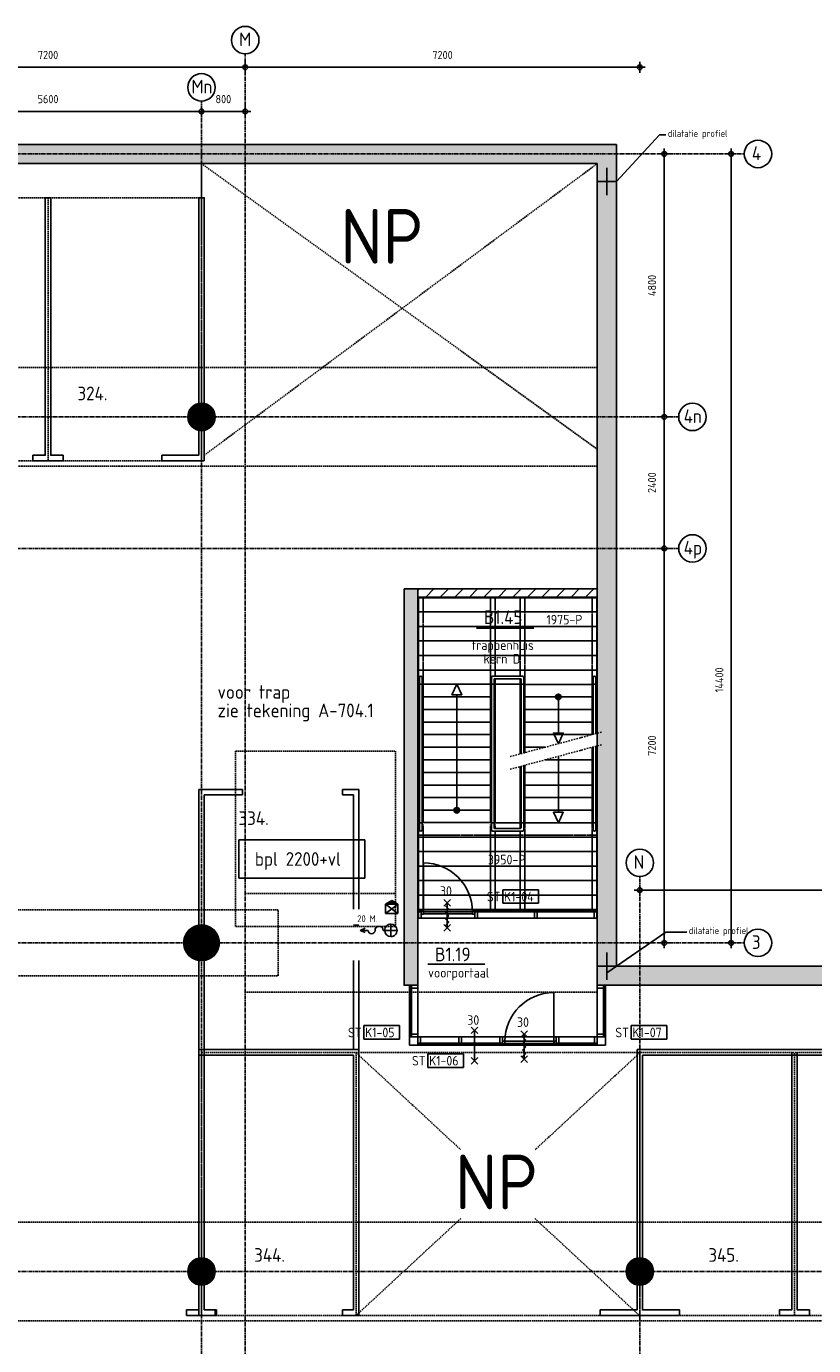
# Model space of a CAD drawing. Extents: x 3380 to 143674, y 4709 to 79406.
# Tile 20 of 24: x 99807 to 114175, y 55164 to 79245. Entities that reach past the tile are written whole.
import ezdxf
from ezdxf.enums import TextEntityAlignment as Align

# ---------------------------------------------------------------- set-up
doc = ezdxf.new("R2010")
doc.units = 0
doc.header["$LTSCALE"] = 100
for name, pattern in [('CENTER2', [1.125, 0.75, -0.125, 0.125, -0.125]), ('DASHDOT2', [0.5, 0.25, -0.125, 0, -0.125]), ('HIDDEN', [0.375, 0.25, -0.125]), ('HIDDEN2', [0.1875, 0.125, -0.0625])]:
    doc.linetypes.add(name, pattern=pattern)
doc.layers.get('0').update_dxf_attribs({"linetype": 'CONTINUOUS'})
doc.layers.get('DEFPOINTS').update_dxf_attribs({"linetype": 'CONTINUOUS'})
for name, color, linetype in [('BOUWKUNDIG', 11, 'CONTINUOUS'), ('PARKEREN', 8, 'HIDDEN'), ('STRAMIEN', 7, 'CENTER2'), ('TEKST', 11, 'CONTINUOUS')]:
    doc.layers.add(name, color=color, linetype=linetype)
doc.styles.add('BURO', font='ISO.SHX')
doc.styles.add('PIETERS', font='ISO.SHX')
doc.styles.get("Standard").update_dxf_attribs({"font": 'ISO.SHX'})
doc.styles.add('STYLE1', font='ISO.SHX')
doc.dimstyles.new('1-50', dxfattribs={"dimscale": 50, "dimtxt": 3, "dimasz": 1, "dimexe": 0, "dimexo": 0, "dimgap": 1, "dimtad": 1, "dimdec": 0, "dimtxsty": 'STANDARD', "dimblk1": 'B-TOD', "dimblk2": 'B-TOD', "dimsah": 1, "dimcen": 0, "dimse1": 1, "dimse2": 1, "dimclrd": 256, "dimclre": 256, "dimclrt": 256, "dimazin": 3, "dimtfac": 1, "dimtdec": 0, "dimtmove": 0, "dimatfit": 3, "dimtolj": 1})

# ---------------------------------------------------------------- blocks, each defined once
blk = doc.blocks.new('B-TOD')
for p, q in [((-2, 0), (2, 0)), ((0, -2), (0, 2))]:
    blk.add_line(p, q)
blk.add_circle((0, 0), 0.86)
blk = doc.blocks.new('*D69')
at = {"linetype": 'BYBLOCK'}
blk.add_line((66348, -102109), (73448, -102109), dxfattribs=at)
at = {"layer": 'DEFPOINTS', "color": 0, "linetype": 'BYBLOCK'}
for p in [(66298, -101861), (73498, -101861), (73498, -102109)]:
    blk.add_point(p, dxfattribs=at)
at = {"linetype": 'BYBLOCK', "xscale": 50, "yscale": 50, "zscale": 50, "rotation": 180}
blk.add_blockref('B-TOD', (66298, -102109), dxfattribs=at)
at = {"linetype": 'BYBLOCK', "xscale": 50, "yscale": 50, "zscale": 50}
blk.add_blockref('B-TOD', (73498, -102109), dxfattribs=at)
at = {"linetype": 'BYBLOCK'}
blk.add_text('7200', height=150, dxfattribs=at).set_placement((69898, -101959), align=Align.CENTER)
blk = doc.blocks.new('*D70')
at = {"linetype": 'BYBLOCK'}
blk.add_line((59148, -102109), (66248, -102109), dxfattribs=at)
at = {"layer": 'DEFPOINTS', "color": 0, "linetype": 'BYBLOCK'}
for p in [(59098, -101861), (66298, -101861), (66298, -102109)]:
    blk.add_point(p, dxfattribs=at)
at = {"linetype": 'BYBLOCK', "xscale": 50, "yscale": 50, "zscale": 50, "rotation": 180}
blk.add_blockref('B-TOD', (59098, -102109), dxfattribs=at)
at = {"linetype": 'BYBLOCK', "xscale": 50, "yscale": 50, "zscale": 50}
blk.add_blockref('B-TOD', (66298, -102109), dxfattribs=at)
at = {"linetype": 'BYBLOCK'}
blk.add_text('7200', height=150, dxfattribs=at).set_placement((62698, -101959), align=Align.CENTER)
blk = doc.blocks.new('*D71')
at = {"linetype": 'BYBLOCK'}
blk.add_line((59948, -102915), (65448, -102915), dxfattribs=at)
at = {"layer": 'DEFPOINTS', "color": 0, "linetype": 'BYBLOCK'}
for p in [(65498, -102636), (65498, -102915), (59898, -103308)]:
    blk.add_point(p, dxfattribs=at)
at = {"linetype": 'BYBLOCK', "xscale": 50, "yscale": 50, "zscale": 50, "rotation": 180}
blk.add_blockref('B-TOD', (59898, -102915), dxfattribs=at)
at = {"linetype": 'BYBLOCK', "xscale": 50, "yscale": 50, "zscale": 50}
blk.add_blockref('B-TOD', (65498, -102915), dxfattribs=at)
at = {"linetype": 'BYBLOCK'}
blk.add_text('5600', height=150, dxfattribs=at).set_placement((62698, -102765), align=Align.CENTER)
blk = doc.blocks.new('*D73')
at = {"linetype": 'BYBLOCK'}
blk.add_line((65548, -102915), (66248, -102915), dxfattribs=at)
at = {"layer": 'DEFPOINTS', "color": 0, "linetype": 'BYBLOCK'}
for p in [(65498, -102636), (66298, -102915), (66298, -103308)]:
    blk.add_point(p, dxfattribs=at)
at = {"linetype": 'BYBLOCK', "xscale": 50, "yscale": 50, "zscale": 50, "rotation": 180}
blk.add_blockref('B-TOD', (65498, -102915), dxfattribs=at)
at = {"linetype": 'BYBLOCK', "xscale": 50, "yscale": 50, "zscale": 50}
blk.add_blockref('B-TOD', (66298, -102915), dxfattribs=at)
at = {"linetype": 'BYBLOCK'}
blk.add_text('800', height=150, dxfattribs=at).set_placement((65898, -102765), align=Align.CENTER)
blk = doc.blocks.new('*D74')
at = {"linetype": 'BYBLOCK'}
blk.add_line((73548, -102109), (80648, -102109), dxfattribs=at)
at = {"layer": 'DEFPOINTS', "color": 0, "linetype": 'BYBLOCK'}
for p in [(73498, -101861), (80698, -101861), (80698, -102109)]:
    blk.add_point(p, dxfattribs=at)
at = {"linetype": 'BYBLOCK', "xscale": 50, "yscale": 50, "zscale": 50, "rotation": 180}
blk.add_blockref('B-TOD', (73498, -102109), dxfattribs=at)
at = {"linetype": 'BYBLOCK', "xscale": 50, "yscale": 50, "zscale": 50}
blk.add_blockref('B-TOD', (80698, -102109), dxfattribs=at)
at = {"linetype": 'BYBLOCK'}
blk.add_text('7200', height=150, dxfattribs=at).set_placement((77098, -101959), align=Align.CENTER)
blk = doc.blocks.new('*D89')
at = {"linetype": 'BYBLOCK'}
blk.add_line((104210, -118041), (104210, -110941), dxfattribs=at)
at = {"layer": 'DEFPOINTS', "color": 0, "linetype": 'BYBLOCK'}
for p in [(104210, -110891), (104780, -110891), (104780, -118091)]:
    blk.add_point(p, dxfattribs=at)
at = {"linetype": 'BYBLOCK', "xscale": 50, "yscale": 50, "zscale": 50}
for p, rotation in [((104210, -110891), 90), ((104210, -118091), 270)]:
    blk.add_blockref('B-TOD', p, dxfattribs=dict(at, rotation=rotation))
at = {"linetype": 'BYBLOCK'}
blk.add_text('7200', height=150, rotation=90, dxfattribs=at).set_placement((104060, -114491), align=Align.CENTER)
blk = doc.blocks.new('*D94')
at = {"linetype": 'BYBLOCK'}
blk.add_line((104210, -108441), (104210, -103741), dxfattribs=at)
at = {"layer": 'DEFPOINTS', "color": 0, "linetype": 'BYBLOCK'}
for p in [(104210, -103691), (105144, -103691), (105119, -108491)]:
    blk.add_point(p, dxfattribs=at)
at = {"linetype": 'BYBLOCK', "xscale": 50, "yscale": 50, "zscale": 50}
for p, rotation in [((104210, -103691), 90), ((104210, -108491), 270)]:
    blk.add_blockref('B-TOD', p, dxfattribs=dict(at, rotation=rotation))
at = {"linetype": 'BYBLOCK'}
blk.add_text('4800', height=150, rotation=90, dxfattribs=at).set_placement((104060, -106091), align=Align.CENTER)
blk = doc.blocks.new('*D95')
at = {"linetype": 'BYBLOCK'}
blk.add_line((104210, -110841), (104210, -108541), dxfattribs=at)
at = {"layer": 'DEFPOINTS', "color": 0, "linetype": 'BYBLOCK'}
for p in [(104210, -108491), (105119, -108491), (105119, -110891)]:
    blk.add_point(p, dxfattribs=at)
at = {"linetype": 'BYBLOCK', "xscale": 50, "yscale": 50, "zscale": 50}
for p, rotation in [((104210, -108491), 90), ((104210, -110891), 270)]:
    blk.add_blockref('B-TOD', p, dxfattribs=dict(at, rotation=rotation))
at = {"linetype": 'BYBLOCK'}
blk.add_text('2400', height=150, rotation=90, dxfattribs=at).set_placement((104060, -109691), align=Align.CENTER)
blk = doc.blocks.new('*D83')
at = {"linetype": 'BYBLOCK'}
blk.add_line((132948, -118041), (132948, -103741), dxfattribs=at)
at = {"layer": 'DEFPOINTS', "color": 0, "linetype": 'BYBLOCK'}
for p in [(132582, -103691), (132948, -103691), (132582, -118091)]:
    blk.add_point(p, dxfattribs=at)
at = {"linetype": 'BYBLOCK', "xscale": 50, "yscale": 50, "zscale": 50}
for p, rotation in [((132948, -103691), 90), ((132948, -118091), 270)]:
    blk.add_blockref('B-TOD', p, dxfattribs=dict(at, rotation=rotation))
at = {"linetype": 'BYBLOCK'}
blk.add_text('14400', height=150, rotation=90, dxfattribs=at).set_placement((132810, -113291), align=Align.CENTER)

msp = doc.modelspace()

# ---------------------------------------------------------------- hatches: boundary and pattern name
at = {"layer": 'BOUWKUNDIG', "linetype": 'CONTINUOUS'}
h = msp.add_hatch(dxfattribs=at)
h.set_pattern_fill('NAALDHOUT', color=256, scale=50, style=0)
h.set_pattern_definition([(45, (37504.02, 180606.86), (-132.58252, 132.58252), [])])
h.paths.add_polyline_path([(110227, 68976), (106952, 68976), (106952, 68826), (110227, 68826)])

# ---------------------------------------------------------------- linework, layer by layer
for p, q in [((110577, 77091), (24572, 77091)), ((110577, 62091), (110577, 77091)), ((24922, 76741), (110227, 76741)), ((110227, 76741), (110227, 61741)), ((106363.9, 63218.8), (106474.2, 63290.2)), ((106363.9, 63218.8), (106584.3, 63050)), ((106584.3, 63218.8), (106363.9, 63218.8)), ((106363.9, 63218.8), (106364.2, 63050)), ((106364.2, 63050), (106584.3, 63218.7)), ((106584.5, 63218.8), (106474.2, 63290.2)), ((106584.3, 63050), (106584.3, 63218.8)), ((106364.2, 63050), (106584.3, 63050)), ((139667, 62091), (110577, 62091)), ((110227, 61616), (110227, 61741)), ((110227, 61741), (110702, 61741)), ((110702, 61741), (139317, 61741))]:
    msp.add_line(p, q, dxfattribs=at)
at = {"layer": 'BOUWKUNDIG'}
for p, q in [((110402, 76666), (110402, 76166)), ((110227, 76416), (110577, 76416)), ((110227, 69566), (110227, 69416)), ((106962, 68816), (106952, 68816)), ((110217, 68816), (110227, 68816)), ((106962, 68596), (106952, 68596)), ((110217, 68596), (110227, 68596)), ((110217, 68551), (110217, 68561)), ((110217, 68286), (110217, 68296)), ((110217, 68021), (110217, 68031)), ((110217, 67756), (110217, 67766)), ((106962, 67461), (106952, 67461)), ((110217, 67496), (106962, 67496)), ((106962, 67496), (106962, 67236)), ((110217, 67491), (110217, 67501)), ((110217, 67268.5), (110217, 67496)), ((110217, 67268.5), (110217, 67491)), ((110217, 67461), (110227, 67461)), ((106962, 67241), (106952, 67241)), ((106962, 64673.5), (106962, 67236)), ((106962, 67236), (106979.5, 67236)), ((106979.5, 64580.9), (106979.5, 67360.6)), ((107029.5, 67236), (106979.5, 67236)), ((107029.5, 67360.6), (107029.5, 64580.9)), ((107029.5, 67236), (108294.5, 67236)), ((107047, 66881.6), (107047, 67236)), ((108277, 67236), (108277, 64711)), ((108294.5, 67360.6), (108294.5, 64580.9)), ((108344.5, 67236), (108294.5, 67236)), ((108859.5, 67385.6), (108319.5, 67385.6)), ((108344.5, 64615.9), (108344.5, 67325.6)), ((108344.5, 67236), (108817, 67236)), ((108354.5, 67335.6), (108824.5, 67335.6)), ((108362, 64711), (108362, 67236)), ((108834.5, 67268.5), (108817, 67268.5)), ((108817, 67268.5), (108817, 67236)), ((108817, 65963.6), (108817, 67236)), ((108834.5, 67325.6), (108834.5, 65968.3)), ((108884.5, 67236), (108834.5, 67236)), ((108884.5, 65981.7), (108884.5, 67360.6)), ((108902, 67268.5), (108884.5, 67268.5)), ((108902, 67231), (108902, 67268.5)), ((108902, 67231), (110132, 67231)), ((108902, 67231), (108902, 67231)), ((108902, 65986.4), (108902, 67231)), ((110149.5, 67268.5), (110132, 67268.5)), ((110132, 67268.5), (110132, 67231)), ((110132, 66316), (110132, 67236)), ((110149.5, 66320.7), (110149.5, 67360.6)), ((110199.5, 67236), (110149.5, 67236)), ((110199.5, 67360.6), (110199.5, 66334.1)), ((110217, 67268.5), (110199.5, 67268.5)), ((110217, 66338.8), (110217, 67268.5)), ((110217, 67241), (110227, 67241)), ((108277, 67006), (107047, 67006)), ((107662, 64936), (107662, 67043.7)), ((108277, 66881.6), (108277, 66971)), ((108362, 66881.6), (108362, 66971)), ((110132, 67006), (108902, 67006)), ((109517, 67006), (109517, 66343.6)), ((107047, 64711), (107047, 66881.6)), ((108277, 66776), (107047, 66776)), ((110132, 66776), (108902, 66776)), ((108277, 66546), (107047, 66546)), ((110132, 66546), (108902, 66546)), ((108277, 66316), (107047, 66316)), ((110132, 66316), (108902, 66316)), ((108277, 66086), (107047, 66086)), ((109273.6, 66086), (108902, 66086)), ((110132, 66086), (110132, 64793.6)), ((110149.5, 66090.7), (110149.5, 64580.9)), ((110199.5, 64580.9), (110199.5, 66104.1)), ((110217, 66108.8), (110217, 64706)), ((108277, 65856), (107047, 65856)), ((108884.5, 64580.9), (108884.5, 65751.7)), ((108902, 65756.4), (108902, 64793.6)), ((109273.6, 65856), (110132, 65856)), ((109517, 65921.2), (109517, 64898.3)), ((108277, 65626), (107047, 65626)), ((108817, 65733.6), (108817, 64793.6)), ((108834.5, 65738.3), (108834.5, 64615.9)), ((108902, 65626), (110132, 65626)), ((108277, 65396), (107047, 65396)), ((108902, 65396), (110132, 65396)), ((108277, 65166), (107047, 65166)), ((108902, 65166), (110132, 65166)), ((106962, 64793.6), (106979.5, 64793.6)), ((107029.5, 64793.6), (107047, 64793.6)), ((108277, 64936), (107047, 64936)), ((108902, 64936), (110132, 64936)), ((110132, 64793.6), (110149.5, 64793.6)), ((110199.5, 64793.6), (110217, 64793.6)), ((106962, 64446), (106962, 64673.5)), ((107029.5, 64706), (106979.5, 64706)), ((107047, 64711), (108277, 64711)), ((108344.5, 64706), (108294.5, 64706)), ((108319.5, 64555.9), (108859.5, 64555.9)), ((108824.5, 64605.9), (108354.5, 64605.9)), ((108362, 64706), (108817, 64706)), ((108884.5, 64706), (108834.5, 64706)), ((108902, 64706), (110149.5, 64706)), ((110199.5, 64706), (110149.5, 64706)), ((110199.5, 64706), (110217, 64706)), ((110217, 64706), (110217, 64446)), ((110217, 64706), (110217, 64446)), ((110217, 64446), (106962, 64446)), ((108362, 64446), (110217, 64446)), ((108362, 64446), (110217, 64446)), ((110217, 64446), (110217, 64181)), ((110217, 64446), (110217, 64181)), ((110217, 64181), (106962, 64181)), ((107057, 63083.5), (107057, 63973.5)), ((106962, 63346), (106952, 63346)), ((106962, 63386), (110217, 63386)), ((106962, 63126), (106962, 63386)), ((109153.5, 63484.1), (108500.8, 63484.1)), ((108500.8, 63484.1), (108500.8, 63237.1)), ((109153.5, 63237.1), (109153.5, 63484.1)), ((110217, 63386), (110217, 63126)), ((110217, 63346), (110227, 63346)), ((110217, 63126), (106962, 63126)), ((107012, 63116), (106962, 63116)), ((106962, 63116), (106962, 63106)), ((106962, 63106), (107012, 63106)), ((107012, 63116), (107992, 63116)), ((107012, 63106), (107012, 63116)), ((108042, 63116), (107992, 63116)), ((107992, 63116), (107992, 63106)), ((107992, 63106), (108042, 63106)), ((108042, 63116), (109079.5, 63116)), ((108042, 63106), (108042, 63116)), ((108042, 63106), (109079.5, 63106)), ((108500.8, 63237.1), (109153.5, 63237.1)), ((109129.5, 63116), (109079.5, 63116)), ((109079.5, 63116), (109079.5, 63106)), ((109079.5, 63106), (109129.5, 63106)), ((109129.5, 63116), (110167, 63116)), ((109129.5, 63106), (109129.5, 63116)), ((109129.5, 63106), (110167, 63106)), ((110217, 63116), (110167, 63116)), ((110167, 63116), (110167, 63106)), ((110167, 63106), (110217, 63106)), ((110217, 63106), (110217, 63116)), ((106962, 62966), (106962, 63081)), ((106962, 63081), (107012, 63081)), ((107012, 62966), (106962, 62966)), ((107052, 63088.5), (107012, 63088.5)), ((107012, 63088.5), (107012, 63038.5)), ((107012, 63081), (107012, 62966)), ((107012, 63038.5), (107052, 63038.5)), ((107992, 62966), (107012, 62966)), ((107052, 63038.5), (107052, 63088.5)), ((107947, 63083.5), (107057, 63083.5)), ((107057, 63083.5), (107057, 63043.5)), ((107057, 63043.5), (107947, 63043.5)), ((107947, 63043.5), (107947, 63083.5)), ((107952, 63038.5), (107952, 63088.5)), ((107952, 63088.5), (107992, 63088.5)), ((107992, 63038.5), (107952, 63038.5)), ((107992, 63088.5), (107992, 63038.5)), ((107992, 62966), (107992, 63081)), ((107992, 63081), (108042, 63081)), ((108042, 62966), (107992, 62966)), ((108042, 63081), (109079.5, 63081)), ((108042, 63081), (108042, 62966)), ((108042, 62966), (109079.5, 62966)), ((109079.5, 62966), (109079.5, 63081)), ((109079.5, 63081), (109129.5, 63081)), ((109129.5, 62966), (109079.5, 62966)), ((109129.5, 63081), (110167, 63081)), ((109129.5, 63081), (109129.5, 62966)), ((109129.5, 62966), (110167, 62966)), ((110167, 62966), (110167, 63081)), ((110167, 63081), (110217, 63081)), ((110217, 62966), (110167, 62966)), ((110217, 63081), (110217, 62966)), ((105993.2, 62781.5), (105901.3, 62744)), ((106044.7, 62744), (105901.3, 62744)), ((105901.3, 62744), (105993.2, 62706.5)), ((106348, 62744), (106319.7, 62744)), ((106542, 62816), (106542, 62816)), ((106542, 62816), (106542, 62816)), ((110402, 62341), (110402, 61841)), ((110227, 62091), (110577, 62091)), ((106802, 61741), (106802, 61691)), ((106812, 61741), (106802, 61741)), ((106802, 61691), (106802, 60851)), ((106802, 61691), (106812, 61691)), ((106812, 61691), (106812, 61741)), ((106812, 61691), (106812, 60851)), ((106837, 61741), (106952, 61741)), ((106837, 61691), (106837, 61741)), ((106837, 61691), (106837, 60851)), ((106952, 61691), (106837, 61691)), ((106952, 61741), (106952, 61691)), ((106952, 61691), (106952, 60851)), ((110342, 61741), (110227, 61741)), ((110227, 61741), (110227, 61691)), ((110227, 61691), (110227, 60851)), ((110227, 61691), (110342, 61691)), ((110342, 61691), (110342, 61741)), ((110342, 61691), (110342, 60851)), ((110367, 61691), (110367, 61741)), ((110367, 61741), (110377, 61741)), ((110367, 61691), (110367, 60851)), ((110377, 61691), (110367, 61691)), ((110377, 61741), (110377, 61691)), ((110377, 61691), (110377, 60851)), ((109432, 60718.5), (109432, 61608.5)), ((106618.5, 61004.1), (105965.8, 61004.1)), ((105965.8, 61004.1), (105965.8, 60757.1)), ((106618.5, 60757.1), (106618.5, 61004.1)), ((111498.5, 61004.1), (110845.8, 61004.1)), ((110845.8, 61004.1), (110845.8, 60757.1)), ((111498.5, 60757.1), (111498.5, 61004.1)), ((105965.8, 60757.1), (106618.5, 60757.1)), ((106802, 60851), (106802, 60801)), ((106812, 60851), (106802, 60851)), ((106802, 60651), (106802, 60801)), ((106802, 60801), (106952, 60801)), ((106802, 60801), (106812, 60801)), ((106812, 60801), (106812, 60851)), ((106837, 60851), (106952, 60851)), ((106837, 60801), (106837, 60851)), ((106952, 60801), (106837, 60801)), ((106952, 60851), (106952, 60801)), ((107002, 60801), (106952, 60801)), ((106952, 60801), (106952, 60686)), ((106952, 60801), (106952, 60651)), ((106952, 60686), (107002, 60686)), ((107002, 60801), (107699.5, 60801)), ((107002, 60686), (107002, 60801)), ((107002, 60686), (107699.5, 60686)), ((107749.5, 60801), (107699.5, 60801)), ((107699.5, 60801), (107699.5, 60686)), ((107699.5, 60686), (107749.5, 60686)), ((107749.5, 60801), (108447, 60801)), ((107749.5, 60686), (107749.5, 60801)), ((107749.5, 60686), (108447, 60686)), ((108497, 60801), (108447, 60801)), ((108447, 60801), (108447, 60686)), ((108447, 60686), (108497, 60686)), ((109477, 60801), (108497, 60801)), ((108497, 60686), (108497, 60801)), ((108537, 60723.5), (108497, 60723.5)), ((108497, 60723.5), (108497, 60673.5)), ((108537, 60673.5), (108537, 60723.5)), ((109432, 60718.5), (108542, 60718.5)), ((108542, 60718.5), (108542, 60678.5)), ((109432, 60678.5), (109432, 60718.5)), ((109437, 60673.5), (109437, 60723.5)), ((109437, 60723.5), (109477, 60723.5)), ((109527, 60801), (109477, 60801)), ((109477, 60801), (109477, 60686)), ((109477, 60723.5), (109477, 60673.5)), ((109477, 60686), (109527, 60686)), ((109527, 60801), (110177, 60801)), ((109527, 60686), (109527, 60801)), ((109527, 60686), (110177, 60686)), ((110227, 60801), (110177, 60801)), ((110177, 60801), (110177, 60686)), ((110177, 60686), (110227, 60686)), ((110342, 60851), (110227, 60851)), ((110227, 60851), (110227, 60801)), ((110227, 60801), (110227, 60651)), ((110377, 60801), (110227, 60801)), ((110227, 60686), (110227, 60801)), ((110227, 60801), (110342, 60801)), ((110342, 60801), (110342, 60851)), ((110367, 60801), (110367, 60851)), ((110367, 60851), (110377, 60851)), ((110377, 60801), (110367, 60801)), ((110377, 60851), (110377, 60801)), ((110377, 60651), (110377, 60801)), ((110845.8, 60757.1), (111498.5, 60757.1)), ((106952, 60651), (106802, 60651)), ((106952, 60651), (106952, 60661)), ((106952, 60661), (107002, 60661)), ((107002, 60651), (106952, 60651)), ((107002, 60661), (107699.5, 60661)), ((107002, 60661), (107002, 60651)), ((107002, 60651), (107699.5, 60651)), ((107786.7, 60489), (107134.1, 60489)), ((107134.1, 60489), (107134.1, 60242.1)), ((107699.5, 60651), (107699.5, 60661)), ((107699.5, 60661), (107749.5, 60661)), ((107749.5, 60651), (107699.5, 60651)), ((107749.5, 60661), (108447, 60661)), ((107749.5, 60661), (107749.5, 60651)), ((107749.5, 60651), (108447, 60651)), ((107786.7, 60242.1), (107786.7, 60489)), ((108447, 60651), (108447, 60661)), ((108447, 60661), (108497, 60661)), ((108497, 60651), (108447, 60651)), ((108497, 60673.5), (108537, 60673.5)), ((108497, 60661), (108497, 60651)), ((108497, 60651), (109477, 60651)), ((108542, 60678.5), (109432, 60678.5)), ((109477, 60673.5), (109437, 60673.5)), ((109477, 60651), (109477, 60661)), ((109477, 60661), (109527, 60661)), ((109527, 60651), (109477, 60651)), ((109527, 60661), (110177, 60661)), ((109527, 60661), (109527, 60651)), ((109527, 60651), (110177, 60651)), ((110177, 60651), (110177, 60661)), ((110177, 60661), (110227, 60661)), ((110227, 60651), (110177, 60651)), ((110227, 60661), (110227, 60651)), ((110227, 60651), (110377, 60651)), ((107134.1, 60242.1), (107786.7, 60242.1))]:
    msp.add_line(p, q, dxfattribs=at)
at = {"layer": 'BOUWKUNDIG', "linetype": 'HIDDEN'}
for p, q in [((96852, 73016), (110227, 73016)), ((101502, 71216), (83192, 71216)), ((101502, 71216), (110227, 71216)), ((103802, 63416), (106542, 63416)), ((110227, 61616), (103802, 61616))]:
    msp.add_line(p, q, dxfattribs=at)
at = {"layer": 'BOUWKUNDIG', "linetype": 'HIDDEN2'}
for p, q in [((107047, 67236), (107047, 68816)), ((108277, 67231), (108277, 68816)), ((108362, 67385.6), (108362, 68816)), ((108817, 67385.6), (108817, 68816)), ((108902, 67268.5), (108902, 68816)), ((110132, 67268.5), (110132, 68816)), ((108362, 67231), (108362, 67335.6)), ((108817, 67268.5), (108817, 67335.6)), ((108817, 64793.6), (108817, 64605.9)), ((108902, 64793.6), (108902, 63126)), ((110132, 64793.6), (110132, 63126)), ((107047, 64673.5), (107047, 63126)), ((108277, 64673.5), (108277, 63126)), ((108362, 64673.5), (108362, 64605.9)), ((108362, 64555.9), (108362, 63126)), ((108817, 64555.9), (108817, 63126)), ((106952, 64481), (110227, 64481)), ((106962, 63126), (110217, 63126))]:
    msp.add_line(p, q, dxfattribs=at)
at = {"layer": 'BOUWKUNDIG', "linetype": 'DASHDOT2'}
for p, q in [((110304.6, 66362.3), (108638.9, 65915.9)), ((110304.6, 66132.3), (108638.9, 65685.9))]:
    msp.add_line(p, q, dxfattribs=at)
at = {"layer": 'BOUWKUNDIG', "linetype": 'CONTINUOUS'}
for points in [[(102877, 72116, 250, 250, 1), (103127, 72116, 250, 250, 1)], [(102839.5, 62516, 325, 325, 1), (103164.5, 62516, 325, 325, 1)], [(102877, 56516, 250, 250, 1), (103127, 56516, 250, 250, 1)], [(110877, 56516, 250, 250, 1), (111127, 56516, 250, 250, 1)]]:
    msp.add_lwpolyline(points, format="xyseb", close=True, dxfattribs=at)
at = {"layer": 'BOUWKUNDIG'}
msp.add_lwpolyline([(106702, 68976), (106952, 68976), (106952, 61741), (106702, 61741), (106702, 62941), (106702, 62941), (106702, 68976)], dxfattribs=at)
at = {"layer": 'BOUWKUNDIG', "linetype": 'CONTINUOUS'}
msp.add_lwpolyline([(110227, 68976), (106952, 68976), (106952, 68826), (110227, 68826)], close=True, dxfattribs=at)
at = {"layer": 'BOUWKUNDIG'}
for points in [[(106962, 68556), (110217, 68556), (110217, 68816), (106962, 68816)], [(106962, 68291), (110217, 68291), (110217, 68556), (106962, 68556)], [(106962, 68026), (110217, 68026), (110217, 68291), (106962, 68291)], [(106962, 67761), (110217, 67761), (110217, 68026), (106962, 68026)], [(106962, 67496), (110217, 67496), (110217, 67761), (106962, 67761)], [(107571.9, 67043.7), (107662, 67236), (107752.1, 67043.7), (107662, 67043.7)], [(109517, 66343.6), (109426.9, 66343.6), (109517, 66151.2), (109607.1, 66343.6)], [(109517, 64898.3), (109426.9, 64898.3), (109517, 64706), (109607.1, 64898.3)], [(106962, 64446), (110217, 64446), (110217, 64181), (106962, 64181)], [(106962, 64181), (110217, 64181), (110217, 63916), (106962, 63916)], [(106962, 63916), (110217, 63916), (110217, 63651), (106962, 63651)], [(106962, 63651), (110217, 63651), (110217, 63386), (106962, 63386)]]:
    msp.add_lwpolyline(points, close=True, dxfattribs=at)
for points, format in [([(109492, 67006, 50, 50, 1), (109542, 67006, 50, 50, 1)], "xyseb"), ([(107637, 64936, 50, 50, 1), (107687, 64936, 50, 50, 1)], "xyseb"), ([(106348, 62744), (106460.5, 62744), (106460.5, 62856.5, 0.4142136)], "xyb"), ([(106460.5, 62631.5, 0.4142136), (106573, 62744), (106460.5, 62744)], "xyb")]:
    msp.add_lwpolyline(points, format=format, close=True, dxfattribs=at)
at = {"layer": 'BOUWKUNDIG', "linetype": 'HIDDEN'}
for points in [[(106542, 62816), (103622, 62816), (103622, 66016), (106542, 66016)], [(96002, 61916), (104402, 61916), (104402, 63116), (96002, 63116)]]:
    msp.add_lwpolyline(points, close=True, dxfattribs=at)
msp.add_lwpolyline([(139317, 55616), (83192, 55616), (83192, 57416), (132302, 57416)], dxfattribs=at)
at = {"layer": 'BOUWKUNDIG', "linetype": 'CONTINUOUS'}
for centre, radius in [((103002, 72116), 250), ((103002, 62516), 325), ((103002, 56516), 250), ((111002, 56516), 250)]:
    msp.add_circle(centre, radius, dxfattribs=at)
at = {"layer": 'BOUWKUNDIG'}
for centre in [(109517, 67006), (107662, 64936)]:
    msp.add_circle(centre, 50, dxfattribs=at)
for centre, radius, start, end in [((107004.5, 67360.6), 25, 0, 180), ((108319.5, 67360.6), 25, 90, 180), ((108354.5, 67325.6), 10, 90, 180), ((108824.5, 67325.6), 10, 0, 90), ((108859.5, 67360.6), 25, 0, 90), ((110174.5, 67360.6), 25, 0, 180), ((107004.5, 64580.9), 25, 180, 0), ((108319.5, 64580.9), 25, 180, 270), ((108354.5, 64615.9), 10, 180, 270), ((108824.5, 64615.9), 10, 270, 0), ((108859.5, 64580.9), 25, 270, 0), ((110174.5, 64580.9), 25, 180, 0), ((107057, 63083.5), 890, 0, 90), ((106460.5, 62744), 112.5, 0, 90), ((106107.2, 62744), 62.5, 180, 0), ((106244.7, 62744), 75, 0, 180), ((106460.5, 62744), 112.5, 180, 270), ((109432, 60718.5), 890, 90, 180)]:
    msp.add_arc(centre, radius, start, end, dxfattribs=at)
at = {"layer": 'BOUWKUNDIG', "linetype": 'CONTINUOUS'}
for points in [[(24572, 77091), (24572, 76741), (110577, 77091), (110577, 76741)], [(110227, 76741), (110227, 61741), (110577, 76741), (110577, 61741)], [(106474.2, 63290.2), (106474.2, 63218.8), (106419.1, 63254.5), (106364.1, 63218.7)], [(106474.2, 63290.2), (106474.2, 63218.8), (106529.4, 63254.5), (106584.3, 63218.7)], [(110577, 61741), (110577, 62091), (139317, 61741), (139317, 62091)]]:
    msp.add_solid(points, dxfattribs=at)
at = {"layer": 'BOUWKUNDIG'}
msp.add_solid([(106702, 61741), (106952, 61741), (106702, 68976), (106952, 68976)], dxfattribs=at)
at = {"layer": 'PARKEREN'}
for p, q in [((103002, 76741), (110227, 71526)), ((103002, 76741), (103002, 72366)), ((103052, 71416), (110227, 76741)), ((103002, 76116), (68277, 76116)), ((100202, 76116), (100202, 71316)), ((103002, 71866), (103002, 71316)), ((103002, 71316), (68277, 71316)), ((103002, 56766), (103002, 60516)), ((105827.7, 60507.7), (107732.7, 58740.7)), ((111002.7, 60507.7), (109094.1, 58740.7)), ((107735.5, 57482.9), (105827, 55716)), ((109088.7, 57482.9), (111002.7, 55707.7)), ((111002, 56266), (111002, 55716))]:
    msp.add_line(p, q, dxfattribs=at)
at = {"layer": 'PARKEREN', "linetype": 'CONTINUOUS'}
for p, q in [((102952, 71416), (102952, 71871.1)), ((103052, 71871.1), (103052, 71316)), ((102277, 71316), (102277, 71416)), ((102277, 71416), (102952, 71416)), ((103052, 71316), (102277, 71316)), ((102952, 65316), (102952, 60516)), ((102952, 65316), (103752, 65316)), ((103752, 65316), (103752, 65216)), ((105877, 65316), (105579, 65316)), ((105579, 65216), (105579, 65316)), ((105877, 63131.9), (105877, 65316)), ((103052, 60516), (103052, 65216)), ((103752, 65216), (103052, 65216)), ((105579, 65216), (105777, 65216)), ((105777, 65216), (105777, 63131.9)), ((105777, 62837.1), (105877, 62837.1)), ((102952, 56760.9), (102952, 62194.9)), ((103052, 60566), (103052, 62194.9)), ((105777, 60566), (105777, 62194.9)), ((105877, 62194.9), (105877, 56760.9)), ((102952, 60566), (105777, 60566)), ((102952, 60516), (102952, 55816)), ((105777, 60466), (102952, 60466)), ((105877, 60566), (103052, 60566)), ((103052, 55816), (103052, 60516)), ((103052, 60466), (105777, 60466)), ((103052, 60466), (103052, 56760.9)), ((105777, 56760.9), (105777, 60466)), ((108127, 60516), (108127, 60516)), ((110952, 56760.9), (110952, 60566)), ((111052, 60466), (111052, 56760.9)), ((102952, 55716), (102952, 56271.1)), ((103052, 56271.1), (103052, 55816)), ((102727, 55816), (102727, 55716)), ((102952, 55816), (102727, 55816)), ((102727, 55716), (103277, 55716)), ((103252, 55716), (102952, 55716)), ((103052, 55816), (103252, 55816)), ((103277, 55816), (103052, 55816)), ((103252, 55816), (103252, 55716)), ((103277, 55716), (103277, 55816))]:
    msp.add_line(p, q, dxfattribs=at)
at = {"layer": 'PARKEREN', "linetype": 'HIDDEN'}
for p, q in [((103002, 71867.7), (103002, 71741)), ((103002, 60516), (105827, 60516)), ((105827, 60516), (111002, 60516)), ((105827, 55716), (105827, 60516)), ((111002, 60516), (111002, 56766)), ((111002, 60516), (111002, 56766)), ((103002, 56266), (103002, 55716)), ((111002, 56266), (111002, 55716))]:
    msp.add_line(p, q, dxfattribs=at)
at = {"layer": 'PARKEREN', "linetype": 'CONTINUOUS'}
msp.add_lwpolyline([(99927, 71416), (100152, 71416), (100152, 76116), (100252, 76116), (100252, 71416), (100477, 71416), (100477, 71316), (99927, 71316)], close=True, dxfattribs=at)
for points in [[(102952, 72360.9), (102952, 76116), (103052, 76116), (103052, 72360.9)], [(105777, 60466), (105777, 55816), (105577, 55816), (105577, 55716), (105877, 55716), (105877, 60566)], [(139317, 60566), (110952, 60566)], [(111052, 60466), (139317, 60466)], [(113777, 60516), (113777, 60516), (113777, 55816), (113552, 55816), (113552, 55716), (114102, 55716), (114102, 55816), (113877, 55816), (113877, 60516)], [(111052, 56271.1), (111052, 55816), (111727, 55816), (111727, 55716), (110277, 55716), (110277, 55816), (110952, 55816), (110952, 56271.1)]]:
    msp.add_lwpolyline(points, dxfattribs=at)
at = {"layer": 'PARKEREN'}
for points in [[(103002, 56266), (103002, 55716), (139317, 55716), (139317, 60516), (111002, 60516)], [(113827, 55716), (113827, 60516)]]:
    msp.add_lwpolyline(points, dxfattribs=at)
msp.add_circle((103002, 62516), 325, dxfattribs=at)
at = {"layer": 'STRAMIEN'}
for p, q in [((103802, 7254.8), (103802, 78745)), ((103002, 8310.9), (103002, 77882.2)), ((3879.5, 76916), (112910.2, 76916)), ((5117.3, 72116), (111712.6, 72116)), ((5117.3, 69716), (111712.6, 69716)), ((111002, 7254.8), (111002, 63726.8)), ((3879.5, 62516), (112910.2, 62516)), ((5117.3, 56516), (141976.2, 56516))]:
    msp.add_line(p, q, dxfattribs=at)
at = {"layer": 'STRAMIEN', "linetype": 'CONTINUOUS'}
for centre in [(103802, 78995), (103002, 78132.2), (113160.2, 76916), (111962.6, 72116), (111962.6, 69716), (111002, 63976.8), (113160.2, 62516)]:
    msp.add_circle(centre, 250, dxfattribs=at)
at = {"layer": 'TEKST'}
for p, q in [((111362.6, 77264.1), (110577, 76416)), ((111480.5, 77264.1), (111362.6, 77264.1)), ((103687, 64396.1), (105986.6, 64396.1)), ((103687, 63696), (103687, 64396.1)), ((105986.6, 64396.1), (105986.6, 63696)), ((105986.6, 63696), (103687, 63696)), ((107425.9, 63305.3), (107545.9, 63185.3)), ((107545.9, 63305.3), (107425.9, 63185.3)), ((107455.9, 63191.9), (107515.9, 63131.9)), ((107455.9, 63071.9), (107515.9, 63131.9)), ((107485.9, 62787.7), (107485.9, 63245.3)), ((107455.9, 63071.9), (107515.9, 63011.9)), ((107455.9, 62951.9), (107515.9, 63011.9)), ((107455.9, 62951.9), (107515.9, 62891.9)), ((107455.9, 62831.9), (107515.9, 62891.9)), ((107545.9, 62727.7), (107425.9, 62847.7)), ((107425.9, 62727.7), (107545.9, 62847.7)), ((107924.8, 60979), (108044.8, 60859)), ((108044.8, 60979), (107924.8, 60859)), ((107984.8, 60363.6), (107984.8, 60919)), ((108832.6, 60911.8), (108952.6, 60791.8)), ((108952.6, 60911.8), (108832.6, 60791.8)), ((108862.6, 60798.4), (108922.6, 60738.4)), ((108862.6, 60678.4), (108922.6, 60738.4)), ((108892.6, 60394.2), (108892.6, 60851.8)), ((108952.6, 60334.2), (108832.6, 60454.2)), ((108832.6, 60334.2), (108952.6, 60454.2)), ((108862.6, 60678.4), (108922.6, 60618.4)), ((108862.6, 60558.4), (108922.6, 60618.4)), ((108862.6, 60558.4), (108922.6, 60498.4)), ((108862.6, 60438.4), (108922.6, 60498.4)), ((108044.8, 60303.6), (107924.8, 60423.6)), ((107924.8, 60303.6), (108044.8, 60423.6))]:
    msp.add_line(p, q, dxfattribs=at)
at = {"layer": 'TEKST', "linetype": 'CONTINUOUS'}
for p, q in [((108025, 68260.6), (109065.7, 68260.6)), ((111476.5, 62711.9), (110402, 61970.2)), ((111860.3, 62711.9), (111476.5, 62711.9)), ((107133.9, 62127.2), (108174.6, 62127.2))]:
    msp.add_line(p, q, dxfattribs=at)

# ---------------------------------------------------------------- texts
at = {"layer": 'PARKEREN', "linetype": 'HIDDEN', "style": 'PIETERS'}
msp.add_text('NP', height=1000, dxfattribs=at).set_placement((105538.9, 74910.7))
at = {"layer": 'PARKEREN', "style": 'PIETERS'}
for s, height, p in [('324.', 250, (100739.5, 72419.7)), ('334.', 250, (103679, 64666.9)), ('NP', 1000, (107629.9, 57648.4)), ('344.', 250, (103964.5, 56692.4)), ('345.', 250, (112254.7, 56692.4))]:
    msp.add_text(s, height=height, dxfattribs=at).set_placement(p)
at = {"layer": 'STRAMIEN', "linetype": 'CONTINUOUS', "style": 'BURO'}
for s, p in [('M', (103690.5, 78883.6)), ('Mn', (102820.6, 78020.8)), ('4', (113048.7, 76804.6)), ('4n', (111804.5, 72004.6)), ('4p', (111804.5, 69604.6)), ('N', (110890.5, 63865.4)), ('3', (113048.7, 62404.6))]:
    msp.add_text(s, height=250, dxfattribs=at).set_placement(p)
at = {"layer": 'TEKST', "linetype": 'CONTINUOUS', "style": 'PIETERS'}
for s, height, p in [('dilatatie profiel', 125, (111515.5, 77227.8)), ('B1.45', 250, (108156.9, 68335.7)), ('bpl 2200+vl', 250, (103976.7, 63921.9)), ('20 M.', 125, (105846.2, 62893.4)), ('dilatatie profiel', 125, (111898.7, 62675.5)), ('B1.19', 250, (107265.8, 62179.8))]:
    msp.add_text(s, height=height, dxfattribs=at).set_placement(p)
at = {"layer": 'TEKST', "linetype": 'CONTINUOUS'}
for s, height, p in [('1975-P', 175, (109299.3, 68328.2)), ('voor trap', 250, (103296.1, 66970.2)), ('zie tekening A-704.1', 250, (103296.1, 66633.8)), ('3950-P', 175, (108229.4, 63947.8)), ('voorportaal', 175, (107139, 61881.9))]:
    msp.add_text(s, height=height, dxfattribs=at).set_placement(p)
at = {"layer": 'TEKST'}
for s, style, p in [('trappenhuis', 'STYLE1', (107936, 67862.9)), ('kern D', 'STYLE1', (108151.4, 67612.9)), ('30', 'PIETERS', (107354.8, 63374.4)), ('30', 'PIETERS', (107853.7, 61019)), ('30', 'PIETERS', (108761.5, 60981))]:
    msp.add_text(s, height=175, dxfattribs=dict(at, style=style)).set_placement(p)
for s, p in [('ST', (108211.2, 63271.9)), ('K1-04', (108524, 63271.9)), ('ST', (105676.2, 60791.9)), ('K1-05', (105989, 60791.9)), ('ST', (110556.2, 60791.9)), ('K1-07', (110869, 60791.9)), ('ST', (106844.5, 60276.8)), ('K1-06', (107157.3, 60276.8))]:
    msp.add_text(s, height=175, dxfattribs=at).set_placement(p)

# ---------------------------------------------------------------- dimensions: what is measured, and where the dimension line sits
at = {"layer": 'STRAMIEN', "linetype": 'CONTINUOUS'}
for base, p1, p2, picture, middle, set_off in [((103802, 78497.6), (96602, 78745.9), (103802, 78745.9), '*D70', (100202, 78647.6), (37504, 180606.9)), ((111002, 78497.6), (103802, 78745.9), (111002, 78745.9), '*D69', (107402, 78647.6), (37504, 180606.9)), ((118202, 63479.4), (111002, 63727.6), (118202, 63727.6), '*D74', (114602, 63629.4), (37504, 165588.6))]:
    dim = msp.add_linear_dim(base=base, p1=p1, p2=p2, dimstyle='1-50', dxfattribs=at)
    dim.commit()
    dim.dimension.update_dxf_attribs({"geometry": picture, "text_midpoint": middle, "insert": set_off})
for base, p1, p2, picture, middle in [((103002, 77692.3), (97402, 77298.9), (103002, 77971.1), '*D71', (100202, 77842.3)), ((103802, 77692.3), (103002, 77971.1), (103802, 77298.9), '*D73', (103402, 77842.3))]:
    dim = msp.add_linear_dim(base=base, p1=p1, p2=p2, dimstyle='1-50', override={"dimclrd": 1}, dxfattribs=at)
    dim.commit()
    dim.dimension.update_dxf_attribs({"geometry": picture, "text_midpoint": middle, "insert": (37504, 180606.9)})
for base, p1, p2, picture, middle in [((111450.5, 76916), (112359.2, 72116), (112384.1, 76916), '*D94', (111300.5, 74516)), ((111450.5, 72116), (112359.2, 69716), (112359.2, 72116), '*D95', (111300.5, 70916)), ((111450.5, 69716), (112020.7, 62516), (112020.7, 69716), '*D89', (111300.5, 66116))]:
    dim = msp.add_linear_dim(base=base, p1=p1, p2=p2, angle=90, dimstyle='1-50', override={"dimclrd": 1}, dxfattribs=at)
    dim.commit()
    dim.dimension.update_dxf_attribs({"geometry": picture, "text_midpoint": middle, "insert": (7240.5, 180606.9)})
dim = msp.add_linear_dim(base=(112667.9, 76916), p1=(112302, 62516), p2=(112302, 76916), angle=90, dimstyle='1-50', dxfattribs=at)
dim.commit()
dim.dimension.update_dxf_attribs({"geometry": '*D83', "text_midpoint": (112529.6, 67316), "dimtype": 128, "insert": (-20280.4, 180606.9)})

doc.saveas('drawing.dxf')
